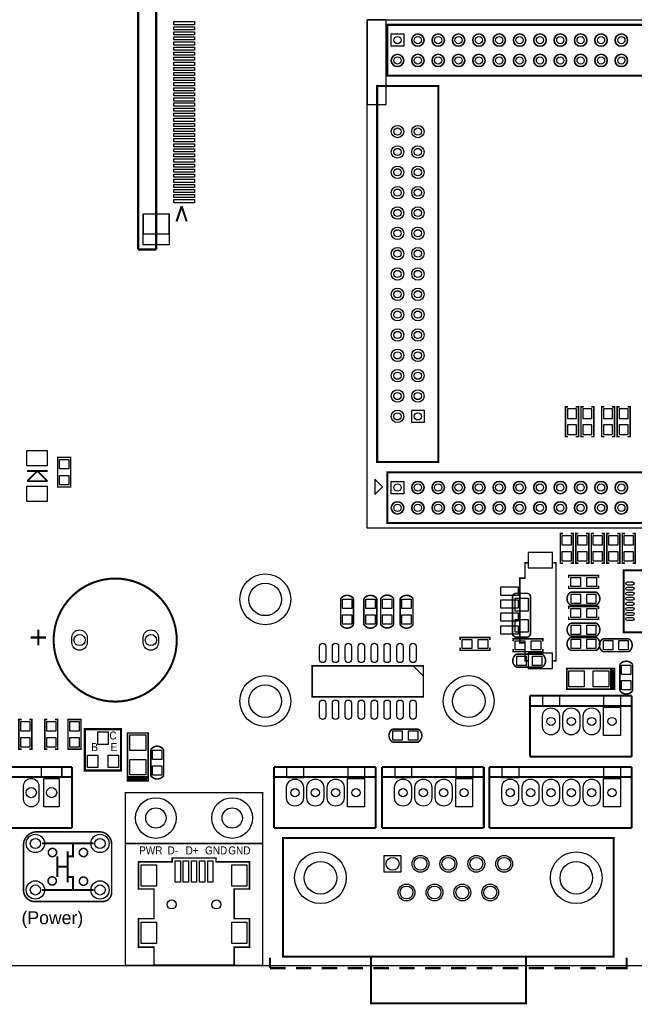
# Model space of a CAD drawing. Extents: x -20 to 193, y -4 to 176.
# Tile 5 of 8: x 82 to 142, y -4 to 93. Entities that reach past the tile are written whole.
import ezdxf

# ---------------------------------------------------------------- set-up
doc = ezdxf.new("R2010")
doc.units = 0
doc.header["$MEASUREMENT"] = 0
for name, color, linetype in [('CDN_FIGURES', 7, 'CONTINUOUS'), ('DRILL', 4, 'CONTINUOUS'), ('OUTLINE', 3, 'CONTINUOUS'), ('PADS_BOT', 8, 'CONTINUOUS'), ('PADS_TOP', 7, 'CONTINUOUS'), ('SILK_BOT', 5, 'CONTINUOUS'), ('SILK_TOP', 6, 'CONTINUOUS')]:
    doc.layers.add(name, color=color, linetype=linetype)

# ---------------------------------------------------------------- blocks, each defined once
blk = doc.blocks.new('FIGURE_CIRCLE')
at = {"layer": 'CDN_FIGURES'}
blk.add_circle((0, 0), 0.5, dxfattribs=at)

msp = doc.modelspace()

# ---------------------------------------------------------------- linework, layer by layer
at = {"layer": 'OUTLINE'}
msp.add_lwpolyline([(3.999992, 0), (175.999902, 0, 0.414214), (179.999894, 3.999992), (179.999894, 126.000002, 0.414214), (175.999902, 129.999994), (3.999992, 129.999994, 0.414214), (0, 126.000002), (0, 3.999992, 0.414214), (3.999992, 0)], format="xyb", close=True, dxfattribs=at)
at = {"layer": 'PADS_BOT'}
for points in [[(118.390391, 90.390294), (118.390391, 91.609494), (119.609591, 91.609494), (119.609591, 90.390294)], [(120.390387, 53.390394), (120.390387, 54.609594), (121.609587, 54.609594), (121.609587, 53.390394)], [(135.6995, 53.7845), (136.5885, 53.7845), (136.5885, 54.7243), (135.6995, 54.7243)], [(137.2235, 53.7845), (138.1125, 53.7845), (138.1125, 54.7243), (137.2235, 54.7243)], [(139.2555, 53.7845), (140.1445, 53.7845), (140.1445, 54.7243), (139.2555, 54.7243)], [(140.7795, 53.7845), (141.6685, 53.7845), (141.6685, 54.7243), (140.7795, 54.7243)], [(135.6995, 52.2097), (136.5885, 52.2097), (136.5885, 53.1495), (135.6995, 53.1495)], [(137.2235, 52.2097), (138.1125, 52.2097), (138.1125, 53.1495), (137.2235, 53.1495)], [(139.2555, 52.2097), (140.1445, 52.2097), (140.1445, 53.1495), (139.2555, 53.1495)], [(140.7795, 52.2097), (141.6685, 52.2097), (141.6685, 53.1495), (140.7795, 53.1495)], [(118.390391, 46.390382), (118.390391, 47.609582), (119.609591, 47.609582), (119.609591, 46.390382)], [(134.241794, 40.60731), (131.854194, 40.60731), (131.854194, 39.10871), (134.241794, 39.10871)], [(130.876294, 37.19101), (129.123694, 37.19101), (129.123694, 36.42901), (130.876294, 36.42901)], [(130.876294, 35.92101), (129.123694, 35.92101), (129.123694, 35.15901), (130.876294, 35.15901)], [(130.876294, 34.65101), (129.123694, 34.65101), (129.123694, 33.88901), (130.876294, 33.88901)], [(130.876294, 33.38101), (129.123694, 33.38101), (129.123694, 32.61901), (130.876294, 32.61901)], [(134.241794, 30.70131), (131.854194, 30.70131), (131.854194, 29.20271), (134.241794, 29.20271)], [(140.905484, 25.400051), (140.905484, 22.599955), (139.254484, 22.599955), (139.254484, 25.400051)], [(85.74913, 18.400014), (85.74913, 15.599918), (84.25053, 15.599918), (84.25053, 18.400014)], [(115.747241, 18.400039), (115.747241, 15.599943), (114.096241, 15.599943), (114.096241, 18.400039)], [(126.366245, 18.400039), (126.366245, 15.599943), (124.715245, 15.599943), (124.715245, 18.400039)], [(140.905255, 18.400039), (140.905255, 15.599943), (139.254255, 15.599943), (139.254255, 18.400039)], [(119.339106, 9.174505), (117.688106, 9.174505), (117.688106, 10.825505), (119.339106, 10.825505)]]:
    msp.add_lwpolyline(points, close=True, dxfattribs=at)
for points in [[(88.496051, 32.249961), (88.496051, 31.750064, -1), (86.995952, 31.750064), (86.995952, 32.249961, -1)], [(95.503962, 32.249961), (95.503962, 31.750064, -1), (94.003863, 31.750064), (94.003863, 32.249961, -1)], [(133.254496, 23.492003), (133.254496, 24.508003, -1), (134.905496, 24.508003), (134.905496, 23.492003, -1)], [(135.254492, 23.492003), (135.254492, 24.508003, -1), (136.905492, 24.508003), (136.905492, 23.492003, -1)], [(137.254488, 23.492003), (137.254488, 24.508003, -1), (138.905488, 24.508003), (138.905488, 23.492003, -1)], [(82.250534, 16.349218), (82.250534, 17.650714, -1), (83.749134, 17.650714), (83.749134, 16.349218, -1)], [(108.096253, 16.491991), (108.096253, 17.507991, -1), (109.747253, 17.507991), (109.747253, 16.491991, -1)], [(110.096249, 16.491991), (110.096249, 17.507991, -1), (111.747249, 17.507991), (111.747249, 16.491991, -1)], [(112.096245, 16.491991), (112.096245, 17.507991, -1), (113.747245, 17.507991), (113.747245, 16.491991, -1)], [(118.715257, 16.491991), (118.715257, 17.507991, -1), (120.366257, 17.507991), (120.366257, 16.491991, -1)], [(120.715253, 16.491991), (120.715253, 17.507991, -1), (122.366253, 17.507991), (122.366253, 16.491991, -1)], [(122.715249, 16.491991), (122.715249, 17.507991, -1), (124.366249, 17.507991), (124.366249, 16.491991, -1)], [(129.254275, 16.491991), (129.254275, 17.507991, -1), (130.905275, 17.507991), (130.905275, 16.491991, -1)], [(131.254271, 16.491991), (131.254271, 17.507991, -1), (132.905271, 17.507991), (132.905271, 16.491991, -1)], [(133.254267, 16.491991), (133.254267, 17.507991, -1), (134.905267, 17.507991), (134.905267, 16.491991, -1)], [(135.254263, 16.491991), (135.254263, 17.507991, -1), (136.905263, 17.507991), (136.905263, 16.491991, -1)], [(137.254259, 16.491991), (137.254259, 17.507991, -1), (138.905259, 17.507991), (138.905259, 16.491991, -1)]]:
    msp.add_lwpolyline(points, format="xyb", close=True, dxfattribs=at)
for centre, radius in [((120.999987, 90.999894), 0.6096), ((123.000008, 90.999894), 0.6096), ((125.000004, 90.999894), 0.6096), ((127, 90.999894), 0.6096), ((128.999996, 90.999894), 0.6096), ((130.999992, 90.999894), 0.6096), ((132.999988, 90.999894), 0.6096), ((134.999984, 90.999894), 0.6096), ((137.000005, 90.999894), 0.6096), ((139.000001, 90.999894), 0.6096), ((140.999997, 90.999894), 0.6096), ((118.999991, 88.999898), 0.6096), ((120.999987, 88.999898), 0.6096), ((123.000008, 88.999898), 0.6096), ((125.000004, 88.999898), 0.6096), ((127, 88.999898), 0.6096), ((128.999996, 88.999898), 0.6096), ((130.999992, 88.999898), 0.6096), ((132.999988, 88.999898), 0.6096), ((134.999984, 88.999898), 0.6096), ((137.000005, 88.999898), 0.6096), ((139.000001, 88.999898), 0.6096), ((140.999997, 88.999898), 0.6096), ((118.999991, 81.999988), 0.6096), ((120.999987, 81.999988), 0.6096), ((118.999991, 79.999992), 0.6096), ((120.999987, 79.999992), 0.6096), ((118.999991, 77.999996), 0.6096), ((120.999987, 77.999996), 0.6096), ((118.999991, 76), 0.6096), ((120.999987, 76), 0.6096), ((118.999991, 73.999979), 0.6096), ((120.999987, 73.999979), 0.6096), ((118.999991, 71.999983), 0.6096), ((120.999987, 71.999983), 0.6096), ((118.999991, 69.999987), 0.6096), ((120.999987, 69.999987), 0.6096), ((118.999991, 67.999991), 0.6096), ((120.999987, 67.999991), 0.6096), ((118.999991, 65.999995), 0.6096), ((120.999987, 65.999995), 0.6096), ((118.999991, 63.999999), 0.6096), ((120.999987, 63.999999), 0.6096), ((118.999991, 61.999978), 0.6096), ((120.999987, 61.999978), 0.6096), ((118.999991, 59.999982), 0.6096), ((120.999987, 59.999982), 0.6096), ((118.999991, 57.999986), 0.6096), ((120.999987, 57.999986), 0.6096), ((118.999991, 55.99999), 0.6096), ((120.999987, 55.99999), 0.6096), ((118.999991, 53.999994), 0.6096), ((120.999987, 46.999982), 0.6096), ((123.000008, 46.999982), 0.6096), ((125.000004, 46.999982), 0.6096), ((127, 46.999982), 0.6096), ((128.999996, 46.999982), 0.6096), ((130.999992, 46.999982), 0.6096), ((132.999988, 46.999982), 0.6096), ((134.999984, 46.999982), 0.6096), ((137.000005, 46.999982), 0.6096), ((139.000001, 46.999982), 0.6096), ((140.999997, 46.999982), 0.6096), ((118.999991, 44.999986), 0.6096), ((120.999987, 44.999986), 0.6096), ((123.000008, 44.999986), 0.6096), ((125.000004, 44.999986), 0.6096), ((127, 44.999986), 0.6096), ((128.999996, 44.999986), 0.6096), ((130.999992, 44.999986), 0.6096), ((132.999988, 44.999986), 0.6096), ((134.999984, 44.999986), 0.6096), ((137.000005, 44.999986), 0.6096), ((139.000001, 44.999986), 0.6096), ((140.999997, 44.999986), 0.6096), ((105.999991, 35.999903), 2.499995), ((105.999991, 25.999897), 2.499995), ((126.000002, 25.999897), 2.499995), ((95.25, 14.499996), 1.999996), ((102.75001, 14.499996), 1.999996), ((83.406412, 12.000001), 0.900455), ((89.756412, 12.000001), 0.900455), ((111.427006, 8.628405), 2.54), ((121.256806, 10.000005), 0.8255), ((124.000006, 10.000005), 0.8255), ((126.743206, 10.000005), 0.8255), ((129.486406, 10.000005), 0.8255), ((136.573006, 8.628405), 2.54), ((83.406412, 7.428001), 0.900455), ((89.756412, 7.428001), 0.900455), ((119.885206, 7.180605), 0.8255), ((122.628406, 7.180605), 0.8255), ((125.371606, 7.180605), 0.8255), ((128.114806, 7.180605), 0.8255)]:
    msp.add_circle(centre, radius, dxfattribs=at)
at = {"layer": 'PADS_TOP'}
for points in [[(99.048316, 92.511804), (97.016316, 92.511804), (97.016316, 92.816604), (99.048316, 92.816604)], [(99.048316, 92.011602), (97.016316, 92.011602), (97.016316, 92.316402), (99.048316, 92.316402)], [(99.048316, 91.511501), (97.016316, 91.511501), (97.016316, 91.816301), (99.048316, 91.816301)], [(99.048316, 91.0114), (97.016316, 91.0114), (97.016316, 91.3162), (99.048316, 91.3162)], [(118.390391, 90.390294), (118.390391, 91.609494), (119.609591, 91.609494), (119.609591, 90.390294)], [(99.048316, 90.5113), (97.016316, 90.5113), (97.016316, 90.8161), (99.048316, 90.8161)], [(99.048316, 90.011098), (97.016316, 90.011098), (97.016316, 90.315898), (99.048316, 90.315898)], [(99.048316, 89.510997), (97.016316, 89.510997), (97.016316, 89.815797), (99.048316, 89.815797)], [(99.048316, 89.010896), (97.016316, 89.010896), (97.016316, 89.315696), (99.048316, 89.315696)], [(99.048316, 88.510796), (97.016316, 88.510796), (97.016316, 88.815596), (99.048316, 88.815596)], [(99.048316, 88.010619), (97.016316, 88.010619), (97.016316, 88.315419), (99.048316, 88.315419)], [(99.048316, 87.510518), (97.016316, 87.510518), (97.016316, 87.815318), (99.048316, 87.815318)], [(99.048316, 87.010418), (97.016316, 87.010418), (97.016316, 87.315218), (99.048316, 87.315218)], [(99.048316, 86.510317), (97.016316, 86.510317), (97.016316, 86.815117), (99.048316, 86.815117)], [(99.048316, 86.010115), (97.016316, 86.010115), (97.016316, 86.314915), (99.048316, 86.314915)], [(99.048316, 85.510014), (97.016316, 85.510014), (97.016316, 85.814814), (99.048316, 85.814814)], [(99.048316, 85.009914), (97.016316, 85.009914), (97.016316, 85.314714), (99.048316, 85.314714)], [(99.048316, 84.509813), (97.016316, 84.509813), (97.016316, 84.814613), (99.048316, 84.814613)], [(99.048316, 84.009611), (97.016316, 84.009611), (97.016316, 84.314411), (99.048316, 84.314411)], [(99.048316, 83.50951), (97.016316, 83.50951), (97.016316, 83.81431), (99.048316, 83.81431)], [(99.048316, 83.00941), (97.016316, 83.00941), (97.016316, 83.31421), (99.048316, 83.31421)], [(99.048316, 82.509309), (97.016316, 82.509309), (97.016316, 82.814109), (99.048316, 82.814109)], [(99.048316, 82.009107), (97.016316, 82.009107), (97.016316, 82.313907), (99.048316, 82.313907)], [(99.048316, 81.509006), (97.016316, 81.509006), (97.016316, 81.813806), (99.048316, 81.813806)], [(99.048316, 81.008906), (97.016316, 81.008906), (97.016316, 81.313706), (99.048316, 81.313706)], [(99.048316, 80.508704), (97.016316, 80.508704), (97.016316, 80.813504), (99.048316, 80.813504)], [(99.048316, 80.008603), (97.016316, 80.008603), (97.016316, 80.313403), (99.048316, 80.313403)], [(99.048316, 79.508502), (97.016316, 79.508502), (97.016316, 79.813302), (99.048316, 79.813302)], [(99.048316, 79.008402), (97.016316, 79.008402), (97.016316, 79.313202), (99.048316, 79.313202)], [(99.048316, 78.5082), (97.016316, 78.5082), (97.016316, 78.813), (99.048316, 78.813)], [(99.048316, 78.008099), (97.016316, 78.008099), (97.016316, 78.312899), (99.048316, 78.312899)], [(99.048316, 77.507998), (97.016316, 77.507998), (97.016316, 77.812798), (99.048316, 77.812798)], [(99.048316, 77.007898), (97.016316, 77.007898), (97.016316, 77.312698), (99.048316, 77.312698)], [(99.048316, 76.507721), (97.016316, 76.507721), (97.016316, 76.812521), (99.048316, 76.812521)], [(99.048316, 76.00762), (97.016316, 76.00762), (97.016316, 76.31242), (99.048316, 76.31242)], [(99.048316, 75.50752), (97.016316, 75.50752), (97.016316, 75.81232), (99.048316, 75.81232)], [(99.048316, 75.007419), (97.016316, 75.007419), (97.016316, 75.312219), (99.048316, 75.312219)], [(96.5438, 70.874814), (94.0038, 70.874814), (94.0038, 73.922814), (96.5438, 73.922814)], [(120.390387, 53.390394), (120.390387, 54.609594), (121.609587, 54.609594), (121.609587, 53.390394)], [(84.565846, 49.133011), (82.56585, 49.133011), (82.56585, 50.633109), (84.565846, 50.633109)], [(86.6775, 48.8315), (85.7885, 48.8315), (85.7885, 49.7713), (86.6775, 49.7713)], [(86.6775, 47.2567), (85.7885, 47.2567), (85.7885, 48.1965), (86.6775, 48.1965)], [(118.390391, 46.390382), (118.390391, 47.609582), (119.609591, 47.609582), (119.609591, 46.390382)], [(84.565846, 45.632916), (82.56585, 45.632916), (82.56585, 47.133015), (84.565846, 47.133015)], [(135.1915, 42.2783), (136.0805, 42.2783), (136.0805, 41.3385), (135.1915, 41.3385)], [(136.7155, 42.2783), (137.6045, 42.2783), (137.6045, 41.3385), (136.7155, 41.3385)], [(138.2395, 42.2783), (139.1285, 42.2783), (139.1285, 41.3385), (138.2395, 41.3385)], [(139.7635, 42.2783), (140.6525, 42.2783), (140.6525, 41.3385), (139.7635, 41.3385)], [(141.2875, 42.2783), (142.1765, 42.2783), (142.1765, 41.3385), (141.2875, 41.3385)], [(135.1915, 40.7035), (136.0805, 40.7035), (136.0805, 39.7637), (135.1915, 39.7637)], [(136.7155, 40.7035), (137.6045, 40.7035), (137.6045, 39.7637), (136.7155, 39.7637)], [(138.2395, 40.7035), (139.1285, 40.7035), (139.1285, 39.7637), (138.2395, 39.7637)], [(139.7635, 40.7035), (140.6525, 40.7035), (140.6525, 39.7637), (139.7635, 39.7637)], [(141.2875, 40.7035), (142.1765, 40.7035), (142.1765, 39.7637), (141.2875, 39.7637)], [(136.9695, 38.1635), (136.9695, 37.2745), (136.0297, 37.2745), (136.0297, 38.1635)], [(138.5443, 38.1635), (138.5443, 37.2745), (137.6045, 37.2745), (137.6045, 38.1635)], [(114.5032, 35.1028), (113.5888, 35.1028), (113.5888, 36.0172), (114.5032, 36.0172)], [(116.7892, 35.1028), (115.8748, 35.1028), (115.8748, 36.0172), (116.7892, 36.0172)], [(117.5258, 36.0172), (118.4402, 36.0172), (118.4402, 35.1028), (117.5258, 35.1028)], [(120.3452, 35.1028), (119.4308, 35.1028), (119.4308, 36.0172), (120.3452, 36.0172)], [(131.826, 34.8488), (130.556, 34.8488), (130.556, 36.1188), (131.826, 36.1188)], [(136.0678, 35.6108), (136.0678, 36.5252), (136.9822, 36.5252), (136.9822, 35.6108)], [(137.5918, 35.6108), (137.5918, 36.5252), (138.5062, 36.5252), (138.5062, 35.6108)], [(136.9695, 35.1155), (136.9695, 34.2265), (136.0297, 34.2265), (136.0297, 35.1155)], [(138.5443, 35.1155), (138.5443, 34.2265), (137.6045, 34.2265), (137.6045, 35.1155)], [(114.5032, 33.5788), (113.5888, 33.5788), (113.5888, 34.4932), (114.5032, 34.4932)], [(116.7892, 33.5788), (115.8748, 33.5788), (115.8748, 34.4932), (116.7892, 34.4932)], [(117.5258, 34.4932), (118.4402, 34.4932), (118.4402, 33.5788), (117.5258, 33.5788)], [(120.3452, 33.5788), (119.4308, 33.5788), (119.4308, 34.4932), (120.3452, 34.4932)], [(131.826, 32.766), (130.556, 32.766), (130.556, 34.036), (131.826, 34.036)], [(136.0678, 32.5628), (136.0678, 33.4772), (136.9822, 33.4772), (136.9822, 32.5628)], [(137.5918, 32.5628), (137.5918, 33.4772), (138.5062, 33.4772), (138.5062, 32.5628)], [(125.3617, 31.1785), (125.3617, 32.0675), (126.3015, 32.0675), (126.3015, 31.1785)], [(126.9365, 31.1785), (126.9365, 32.0675), (127.8763, 32.0675), (127.8763, 31.1785)], [(136.0678, 31.1658), (136.0678, 32.0802), (136.9822, 32.0802), (136.9822, 31.1658)], [(137.5918, 31.1658), (137.5918, 32.0802), (138.5062, 32.0802), (138.5062, 31.1658)], [(139.2428, 31.0388), (139.2428, 31.9532), (140.1572, 31.9532), (140.1572, 31.0388)], [(140.7668, 31.0388), (140.7668, 31.9532), (141.6812, 31.9532), (141.6812, 31.0388)], [(131.5085, 31.9405), (131.5085, 31.0515), (130.5687, 31.0515), (130.5687, 31.9405)], [(133.0833, 31.9405), (133.0833, 31.0515), (132.1435, 31.0515), (132.1435, 31.9405)], [(130.7338, 29.5148), (130.7338, 30.4292), (131.6482, 30.4292), (131.6482, 29.5148)], [(132.2578, 29.5148), (132.2578, 30.4292), (133.1722, 30.4292), (133.1722, 29.5148)], [(141.9352, 28.6258), (141.0208, 28.6258), (141.0208, 29.5402), (141.9352, 29.5402)], [(137.3505, 28.9814), (137.3505, 27.4066), (135.8265, 27.4066), (135.8265, 28.9814)], [(139.7635, 28.9814), (139.7635, 27.4066), (138.2395, 27.4066), (138.2395, 28.9814)], [(141.9352, 27.1018), (141.0208, 27.1018), (141.0208, 28.0162), (141.9352, 28.0162)], [(140.905484, 25.400051), (140.905484, 22.599955), (139.254484, 22.599955), (139.254484, 25.400051)], [(82.8675, 23.0505), (81.9785, 23.0505), (81.9785, 23.9903), (82.8675, 23.9903)], [(85.4075, 23.0505), (84.5185, 23.0505), (84.5185, 23.9903), (85.4075, 23.9903)], [(86.8045, 23.9903), (87.6935, 23.9903), (87.6935, 23.0505), (86.8045, 23.0505)], [(82.8675, 21.4757), (81.9785, 21.4757), (81.9785, 22.4155), (82.8675, 22.4155)], [(85.4075, 21.4757), (84.5185, 21.4757), (84.5185, 22.4155), (85.4075, 22.4155)], [(86.8045, 22.4155), (87.6935, 22.4155), (87.6935, 21.4757), (86.8045, 21.4757)], [(89.535, 21.7424), (89.535, 22.9616), (90.551, 22.9616), (90.551, 21.7424)], [(94.2594, 21.1455), (92.6846, 21.1455), (92.6846, 22.6695), (94.2594, 22.6695)], [(119.4562, 23.0632), (119.4562, 22.1488), (118.5418, 22.1488), (118.5418, 23.0632)], [(120.9802, 23.0632), (120.9802, 22.1488), (120.0658, 22.1488), (120.0658, 23.0632)], [(88.519, 19.4564), (88.519, 20.6756), (89.535, 20.6756), (89.535, 19.4564)], [(90.551, 19.4564), (90.551, 20.6756), (91.567, 20.6756), (91.567, 19.4564)], [(94.9198, 21.1582), (95.8342, 21.1582), (95.8342, 20.2438), (94.9198, 20.2438)], [(94.2594, 18.7325), (92.6846, 18.7325), (92.6846, 20.2565), (94.2594, 20.2565)], [(94.9198, 19.6342), (95.8342, 19.6342), (95.8342, 18.7198), (94.9198, 18.7198)], [(85.74913, 18.400014), (85.74913, 15.599918), (84.25053, 15.599918), (84.25053, 18.400014)], [(115.747241, 18.400039), (115.747241, 15.599943), (114.096241, 15.599943), (114.096241, 18.400039)], [(126.366245, 18.400039), (126.366245, 15.599943), (124.715245, 15.599943), (124.715245, 18.400039)], [(140.905255, 18.400039), (140.905255, 15.599943), (139.254255, 15.599943), (139.254255, 18.400039)], [(119.339106, 9.174505), (117.688106, 9.174505), (117.688106, 10.825505), (119.339106, 10.825505)], [(93.8006, 7.795793), (93.8006, 9.903993), (95.2992, 9.903993), (95.2992, 7.795793)], [(97.14611, 8.195793), (97.14611, 10.303993), (97.65411, 10.303993), (97.65411, 8.195793)], [(97.945905, 8.195793), (97.945905, 10.303993), (98.453905, 10.303993), (98.453905, 8.195793)], [(98.746005, 8.195793), (98.746005, 10.303993), (99.254005, 10.303993), (99.254005, 8.195793)], [(99.546105, 8.195793), (99.546105, 10.303993), (100.054105, 10.303993), (100.054105, 8.195793)], [(100.3459, 8.195793), (100.3459, 10.303993), (100.8539, 10.303993), (100.8539, 8.195793)], [(102.700811, 7.795793), (102.700811, 9.903993), (104.199411, 9.903993), (104.199411, 7.795793)], [(93.8006, 2.145792), (93.8006, 4.253992), (95.2992, 4.253992), (95.2992, 2.145792)], [(102.700811, 2.145792), (102.700811, 4.253992), (104.199411, 4.253992), (104.199411, 2.145792)]]:
    msp.add_lwpolyline(points, close=True, dxfattribs=at)
for points in [[(141.593011, 37.716409), (142.101011, 37.716409, -1), (142.101011, 37.411609), (141.593011, 37.411609, -1)], [(141.593011, 37.21641), (142.101011, 37.21641, -1), (142.101011, 36.91161), (141.593011, 36.91161, -1)], [(141.593011, 36.716411), (142.101011, 36.716411, -1), (142.101011, 36.411611), (141.593011, 36.411611, -1)], [(141.593011, 36.216412), (142.101011, 36.216412, -1), (142.101011, 35.911612), (141.593011, 35.911612, -1)], [(141.593011, 35.716388), (142.101011, 35.716388, -1), (142.101011, 35.411588), (141.593011, 35.411588, -1)], [(141.593011, 35.216389), (142.101011, 35.216389, -1), (142.101011, 34.911589), (141.593011, 34.911589, -1)], [(141.593011, 34.71639), (142.101011, 34.71639, -1), (142.101011, 34.41159), (141.593011, 34.41159, -1)], [(141.593011, 34.216391), (142.101011, 34.216391, -1), (142.101011, 33.911591), (141.593011, 33.911591, -1)], [(88.496051, 32.249961), (88.496051, 31.750064, -1), (86.995952, 31.750064), (86.995952, 32.249961, -1)], [(95.503962, 32.249961), (95.503962, 31.750064, -1), (94.003863, 31.750064), (94.003863, 32.249961, -1)], [(111.3282, 30.0863), (111.3282, 31.3817, -1), (111.9378, 31.3817), (111.9378, 30.0863, -1)], [(112.5982, 30.0863), (112.5982, 31.3817, -1), (113.2078, 31.3817), (113.2078, 30.0863, -1)], [(113.8682, 30.0863), (113.8682, 31.3817, -1), (114.4778, 31.3817), (114.4778, 30.0863, -1)], [(115.1382, 30.0863), (115.1382, 31.3817, -1), (115.7478, 31.3817), (115.7478, 30.0863, -1)], [(116.4082, 30.0863), (116.4082, 31.3817, -1), (117.0178, 31.3817), (117.0178, 30.0863, -1)], [(117.6782, 30.0863), (117.6782, 31.3817, -1), (118.2878, 31.3817), (118.2878, 30.0863, -1)], [(118.9482, 30.0863), (118.9482, 31.3817, -1), (119.5578, 31.3817), (119.5578, 30.0863, -1)], [(120.2182, 30.0863), (120.2182, 31.3817, -1), (120.8278, 31.3817), (120.8278, 30.0863, -1)], [(111.3282, 24.4983), (111.3282, 25.7937, -1), (111.9378, 25.7937), (111.9378, 24.4983, -1)], [(112.5982, 24.4983), (112.5982, 25.7937, -1), (113.2078, 25.7937), (113.2078, 24.4983, -1)], [(113.8682, 24.4983), (113.8682, 25.7937, -1), (114.4778, 25.7937), (114.4778, 24.4983, -1)], [(115.1382, 24.4983), (115.1382, 25.7937, -1), (115.7478, 25.7937), (115.7478, 24.4983, -1)], [(116.4082, 24.4983), (116.4082, 25.7937, -1), (117.0178, 25.7937), (117.0178, 24.4983, -1)], [(117.6782, 24.4983), (117.6782, 25.7937, -1), (118.2878, 25.7937), (118.2878, 24.4983, -1)], [(118.9482, 24.4983), (118.9482, 25.7937, -1), (119.5578, 25.7937), (119.5578, 24.4983, -1)], [(120.2182, 24.4983), (120.2182, 25.7937, -1), (120.8278, 25.7937), (120.8278, 24.4983, -1)], [(133.254496, 23.492003), (133.254496, 24.508003, -1), (134.905496, 24.508003), (134.905496, 23.492003, -1)], [(135.254492, 23.492003), (135.254492, 24.508003, -1), (136.905492, 24.508003), (136.905492, 23.492003, -1)], [(137.254488, 23.492003), (137.254488, 24.508003, -1), (138.905488, 24.508003), (138.905488, 23.492003, -1)], [(82.250534, 16.349218), (82.250534, 17.650714, -1), (83.749134, 17.650714), (83.749134, 16.349218, -1)], [(108.096253, 16.491991), (108.096253, 17.507991, -1), (109.747253, 17.507991), (109.747253, 16.491991, -1)], [(110.096249, 16.491991), (110.096249, 17.507991, -1), (111.747249, 17.507991), (111.747249, 16.491991, -1)], [(112.096245, 16.491991), (112.096245, 17.507991, -1), (113.747245, 17.507991), (113.747245, 16.491991, -1)], [(118.715257, 16.491991), (118.715257, 17.507991, -1), (120.366257, 17.507991), (120.366257, 16.491991, -1)], [(120.715253, 16.491991), (120.715253, 17.507991, -1), (122.366253, 17.507991), (122.366253, 16.491991, -1)], [(122.715249, 16.491991), (122.715249, 17.507991, -1), (124.366249, 17.507991), (124.366249, 16.491991, -1)], [(129.254275, 16.491991), (129.254275, 17.507991, -1), (130.905275, 17.507991), (130.905275, 16.491991, -1)], [(131.254271, 16.491991), (131.254271, 17.507991, -1), (132.905271, 17.507991), (132.905271, 16.491991, -1)], [(133.254267, 16.491991), (133.254267, 17.507991, -1), (134.905267, 17.507991), (134.905267, 16.491991, -1)], [(135.254263, 16.491991), (135.254263, 17.507991, -1), (136.905263, 17.507991), (136.905263, 16.491991, -1)], [(137.254259, 16.491991), (137.254259, 17.507991, -1), (138.905259, 17.507991), (138.905259, 16.491991, -1)]]:
    msp.add_lwpolyline(points, format="xyb", close=True, dxfattribs=at)
for centre, radius in [((120.999987, 90.999894), 0.6096), ((123.000008, 90.999894), 0.6096), ((125.000004, 90.999894), 0.6096), ((127, 90.999894), 0.6096), ((128.999996, 90.999894), 0.6096), ((130.999992, 90.999894), 0.6096), ((132.999988, 90.999894), 0.6096), ((134.999984, 90.999894), 0.6096), ((137.000005, 90.999894), 0.6096), ((139.000001, 90.999894), 0.6096), ((140.999997, 90.999894), 0.6096), ((118.999991, 88.999898), 0.6096), ((120.999987, 88.999898), 0.6096), ((123.000008, 88.999898), 0.6096), ((125.000004, 88.999898), 0.6096), ((127, 88.999898), 0.6096), ((128.999996, 88.999898), 0.6096), ((130.999992, 88.999898), 0.6096), ((132.999988, 88.999898), 0.6096), ((134.999984, 88.999898), 0.6096), ((137.000005, 88.999898), 0.6096), ((139.000001, 88.999898), 0.6096), ((140.999997, 88.999898), 0.6096), ((118.999991, 81.999988), 0.6096), ((120.999987, 81.999988), 0.6096), ((118.999991, 79.999992), 0.6096), ((120.999987, 79.999992), 0.6096), ((118.999991, 77.999996), 0.6096), ((120.999987, 77.999996), 0.6096), ((118.999991, 76), 0.6096), ((120.999987, 76), 0.6096), ((118.999991, 73.999979), 0.6096), ((120.999987, 73.999979), 0.6096), ((118.999991, 71.999983), 0.6096), ((120.999987, 71.999983), 0.6096), ((118.999991, 69.999987), 0.6096), ((120.999987, 69.999987), 0.6096), ((118.999991, 67.999991), 0.6096), ((120.999987, 67.999991), 0.6096), ((118.999991, 65.999995), 0.6096), ((120.999987, 65.999995), 0.6096), ((118.999991, 63.999999), 0.6096), ((120.999987, 63.999999), 0.6096), ((118.999991, 61.999978), 0.6096), ((120.999987, 61.999978), 0.6096), ((118.999991, 59.999982), 0.6096), ((120.999987, 59.999982), 0.6096), ((118.999991, 57.999986), 0.6096), ((120.999987, 57.999986), 0.6096), ((118.999991, 55.99999), 0.6096), ((120.999987, 55.99999), 0.6096), ((118.999991, 53.999994), 0.6096), ((120.999987, 46.999982), 0.6096), ((123.000008, 46.999982), 0.6096), ((125.000004, 46.999982), 0.6096), ((127, 46.999982), 0.6096), ((128.999996, 46.999982), 0.6096), ((130.999992, 46.999982), 0.6096), ((132.999988, 46.999982), 0.6096), ((134.999984, 46.999982), 0.6096), ((137.000005, 46.999982), 0.6096), ((139.000001, 46.999982), 0.6096), ((140.999997, 46.999982), 0.6096), ((118.999991, 44.999986), 0.6096), ((120.999987, 44.999986), 0.6096), ((123.000008, 44.999986), 0.6096), ((125.000004, 44.999986), 0.6096), ((127, 44.999986), 0.6096), ((128.999996, 44.999986), 0.6096), ((130.999992, 44.999986), 0.6096), ((132.999988, 44.999986), 0.6096), ((134.999984, 44.999986), 0.6096), ((137.000005, 44.999986), 0.6096), ((139.000001, 44.999986), 0.6096), ((140.999997, 44.999986), 0.6096), ((105.999991, 35.999903), 2.499995), ((105.999991, 25.999897), 2.499995), ((126.000002, 25.999897), 2.499995), ((95.25, 14.499996), 1.999996), ((102.75001, 14.499996), 1.999996), ((83.406412, 12.000001), 0.900455), ((89.756412, 12.000001), 0.900455), ((111.427006, 8.628405), 2.54), ((121.256806, 10.000005), 0.8255), ((124.000006, 10.000005), 0.8255), ((126.743206, 10.000005), 0.8255), ((129.486406, 10.000005), 0.8255), ((136.573006, 8.628405), 2.54), ((83.406412, 7.428001), 0.900455), ((89.756412, 7.428001), 0.900455), ((119.885206, 7.180605), 0.8255), ((122.628406, 7.180605), 0.8255), ((125.371606, 7.180605), 0.8255), ((128.114806, 7.180605), 0.8255)]:
    msp.add_circle(centre, radius, dxfattribs=at)
at = {"layer": 'SILK_BOT', "const_width": 0.1524}
for points in [[(135.763, 52.0065), (135.509, 52.0065), (135.509, 54.9275), (135.763, 54.9275)], [(136.525, 52.0065), (136.779, 52.0065), (136.779, 54.9275), (136.525, 54.9275)], [(137.287, 52.0065), (137.033, 52.0065), (137.033, 54.9275), (137.287, 54.9275)], [(138.049, 52.0065), (138.303, 52.0065), (138.303, 54.9275), (138.049, 54.9275)], [(139.319, 52.0065), (139.065, 52.0065), (139.065, 54.9275), (139.319, 54.9275)], [(140.081, 52.0065), (140.335, 52.0065), (140.335, 54.9275), (140.081, 54.9275)], [(140.843, 52.0065), (140.589, 52.0065), (140.589, 54.9275), (140.843, 54.9275)], [(141.605, 52.0065), (141.859, 52.0065), (141.859, 54.9275), (141.605, 54.9275)], [(131.777994, 39.60401), (131.523994, 39.60401), (131.523994, 38.08001), (131.015994, 38.08001), (131.015994, 31.73001), (131.523994, 31.73001), (131.523994, 29.95201), (131.777994, 29.95201)], [(134.317994, 29.95201), (134.571994, 29.95201), (134.571994, 39.60401), (134.317994, 39.60401)]]:
    msp.add_lwpolyline(points, dxfattribs=at)
at = {"layer": 'SILK_TOP'}
for points, const_width in [([(93.504995, 70.409994), (93.504995, 99.16)], 0.2032), ([(95.279896, 70.409994), (95.279896, 99.16)], 0.2032), ([(97.279892, 73.160001), (97.779992, 74.659896)], 0.199898), ([(98.27989, 73.160001), (97.779992, 74.659896)], 0.199898), ([(95.279896, 70.409994), (93.504995, 70.409994)], 0.2032), ([(86.6775, 47.0535), (85.598, 47.0535), (85.598, 49.9745), (86.6775, 49.9745)], 0.1524), ([(86.614, 47.0535), (86.868, 47.0535), (86.868, 49.9745), (86.614, 49.9745)], 0.1524), ([(82.597041, 47.62787), (83.597039, 48.627868)], 0.1778), ([(82.597041, 48.627868), (84.597062, 48.627868)], 0.1778), ([(83.597039, 48.627868), (84.597062, 47.62787)], 0.1778), ([(82.597041, 47.62787), (84.597062, 47.62787)], 0.1778), ([(135.255, 42.4815), (135.001, 42.4815), (135.001, 39.5605), (135.255, 39.5605)], 0.1524), ([(136.017, 42.4815), (136.271, 42.4815), (136.271, 39.5605), (136.017, 39.5605)], 0.1524), ([(136.779, 42.4815), (136.525, 42.4815), (136.525, 39.5605), (136.779, 39.5605)], 0.1524), ([(137.541, 42.4815), (137.795, 42.4815), (137.795, 39.5605), (137.541, 39.5605)], 0.1524), ([(138.303, 42.4815), (138.049, 42.4815), (138.049, 39.5605), (138.303, 39.5605)], 0.1524), ([(139.065, 42.4815), (139.319, 42.4815), (139.319, 39.5605), (139.065, 39.5605)], 0.1524), ([(139.827, 42.4815), (139.573, 42.4815), (139.573, 39.5605), (139.827, 39.5605)], 0.1524), ([(140.589, 42.4815), (140.843, 42.4815), (140.843, 39.5605), (140.589, 39.5605)], 0.1524), ([(141.351, 42.4815), (141.097, 42.4815), (141.097, 39.5605), (141.351, 39.5605)], 0.1524), ([(142.113, 42.4815), (142.367, 42.4815), (142.367, 39.5605), (142.113, 39.5605)], 0.1524), ([(138.7475, 38.1), (138.7475, 38.354), (135.8265, 38.354), (135.8265, 38.1)], 0.1524), ([(138.7475, 37.338), (138.7475, 37.084), (135.8265, 37.084), (135.8265, 37.338)], 0.1524), ([(130.302, 36.2204), (130.302, 32.6644)], 0.1524), ([(132.08, 32.6644), (132.08, 36.2204)], 0.1524), ([(138.7475, 35.052), (138.7475, 35.306), (135.8265, 35.306), (135.8265, 35.052)], 0.1524), ([(138.7475, 34.29), (138.7475, 34.036), (135.8265, 34.036), (135.8265, 34.29)], 0.1524), ([(83.689901, 33.016012), (83.689901, 31.492012)], 0.2032), ([(84.451901, 32.254012), (82.927901, 32.254012)], 0.2032), ([(125.1585, 32.004), (125.1585, 32.258), (128.0795, 32.258), (128.0795, 32.004)], 0.1524), ([(133.2865, 31.877), (133.2865, 32.131), (130.3655, 32.131), (130.3655, 31.877)], 0.1524), ([(125.1585, 31.242), (125.1585, 30.988), (128.0795, 30.988), (128.0795, 31.242)], 0.1524), ([(133.2865, 31.115), (133.2865, 30.861), (130.3655, 30.861), (130.3655, 31.115)], 0.1524), ([(139.954, 27.178), (139.954, 29.21), (135.636, 29.21), (135.636, 27.178), (140.081, 27.178), (140.081, 29.21)], 0.1524), ([(139.954, 29.21), (140.335, 29.21), (140.335, 27.178), (139.954, 27.178)], 0.1524), ([(140.208, 27.178), (140.208, 29.083)], 0.1524), ([(142.021077, 26.525017), (132.027676, 26.525017)], 0.199898), ([(132.027676, 20.525003), (132.027676, 26.525017)], 0.199898), ([(142.021077, 20.525003), (142.021077, 26.525017)], 0.199898), ([(142.021077, 25.524993), (132.027676, 25.524993)], 0.199898), ([(82.042, 21.2725), (81.788, 21.2725), (81.788, 24.1935), (82.042, 24.1935)], 0.1524), ([(82.804, 21.2725), (83.058, 21.2725), (83.058, 24.1935), (82.804, 24.1935)], 0.1524), ([(84.582, 21.2725), (84.328, 21.2725), (84.328, 24.1935), (84.582, 24.1935)], 0.1524), ([(85.344, 21.2725), (85.598, 21.2725), (85.598, 24.1935), (85.344, 24.1935)], 0.1524), ([(86.868, 24.1935), (86.614, 24.1935), (86.614, 21.2725), (86.868, 21.2725)], 0.1524), ([(86.8045, 24.1935), (87.884, 24.1935), (87.884, 21.2725), (86.8045, 21.2725)], 0.1524), ([(92.456, 18.542), (94.488, 18.542), (94.488, 22.86), (92.456, 22.86), (92.456, 18.415), (94.488, 18.415)], 0.1524), ([(142.021077, 20.525003), (132.027676, 20.525003)], 0.199898), ([(86.999826, 19.523964), (68.999862, 19.523964)], 0.199898), ([(86.999826, 13.523976), (86.999826, 19.523964)], 0.199898), ([(116.862835, 19.52498), (106.869433, 19.52498)], 0.199898), ([(106.869433, 13.524992), (106.869433, 19.52498)], 0.199898), ([(116.862835, 13.524992), (116.862835, 19.52498)], 0.199898), ([(127.481838, 19.52498), (117.488437, 19.52498)], 0.199898), ([(117.488437, 13.524992), (117.488437, 19.52498)], 0.199898), ([(127.481838, 13.524992), (127.481838, 19.52498)], 0.199898), ([(142.020874, 19.52498), (128.027481, 19.52498)], 0.199898), ([(128.027481, 13.524992), (128.027481, 19.52498)], 0.199898), ([(142.020874, 13.524992), (142.020874, 19.52498)], 0.199898), ([(86.999826, 18.523966), (68.999862, 18.523966)], 0.199898), ([(94.488, 18.542), (94.488, 18.161), (92.456, 18.161), (92.456, 18.542)], 0.1524), ([(116.862835, 18.524982), (106.869433, 18.524982)], 0.199898), ([(127.481838, 18.524982), (117.488437, 18.524982)], 0.199898), ([(142.020874, 18.524982), (128.027481, 18.524982)], 0.199898), ([(92.456, 18.288), (94.361, 18.288)], 0.1524), ([(86.999826, 13.523976), (68.999862, 13.523976)], 0.199898), ([(116.862835, 13.524992), (106.869433, 13.524992)], 0.199898), ([(127.481838, 13.524992), (117.488437, 13.524992)], 0.199898), ([(142.020874, 13.524992), (131.891278, 13.525271), (128.027481, 13.524992)], 0.199898), ([(84.041412, 12.000001), (87.089412, 12.000001)], 0.2032), ([(86.581412, 10.730001), (87.089412, 10.730001), (87.089412, 12.000001), (89.121412, 12.000001)], 0.2032), ([(92.250006, 12.000001), (105.750004, 12.000001)], 0.1524), ([(85.565412, 9.206001), (85.565412, 10.730001)], 0.2032), ([(86.581412, 8.190001), (86.581412, 11.238001)], 0.2032), ([(85.565412, 9.714001), (86.581412, 9.714001)], 0.2032), ([(85.565412, 9.206001), (85.565412, 8.698001)], 0.2032), ([(87.089412, 7.428001), (87.089412, 8.698001), (86.581412, 8.698001)], 0.2032), ([(84.041412, 7.428001), (89.121412, 7.428001)], 0.2032), ([(106.474006, -0.261595), (106.474006, 0.754405)], 0.2032), ([(116.380006, 0.856005), (116.380006, -3.715995), (131.620006, -3.715995), (131.620006, 0.856005)], 0.2032), ([(141.018006, -0.261595), (141.526006, -0.261595), (141.526006, 0.754405)], 0.2032), ([(106.474006, -0.261595), (107.998006, -0.261595)], 0.2032), ([(109.014006, -0.261595), (110.538006, -0.261595)], 0.2032), ([(111.554006, -0.261595), (113.078006, -0.261595)], 0.2032), ([(114.094006, -0.261595), (115.618006, -0.261595)], 0.2032), ([(116.634006, -0.261595), (118.158006, -0.261595)], 0.2032), ([(119.174006, -0.261595), (120.698006, -0.261595)], 0.2032), ([(121.714006, -0.261595), (123.238006, -0.261595)], 0.2032), ([(124.254006, -0.261595), (125.778006, -0.261595)], 0.2032), ([(126.794006, -0.261595), (128.318006, -0.261595)], 0.2032), ([(129.334006, -0.261595), (130.858006, -0.261595)], 0.2032), ([(131.874006, -0.261595), (133.398006, -0.261595)], 0.2032), ([(134.414006, -0.261595), (135.938006, -0.261595)], 0.2032), ([(136.954006, -0.261595), (138.478006, -0.261595)], 0.2032), ([(139.494006, -0.261595), (141.018006, -0.261595)], 0.2032)]:
    msp.add_lwpolyline(points, dxfattribs=dict(at, const_width=const_width))
for points in [[(115.999997, 42.99999), (115.999997, 92.99989), (180.000402, 92.99989), (180.000402, 42.99999)], [(116.017802, 92.98211), (116.017802, 84.661096), (117.897402, 84.661096), (117.897402, 92.98211)], [(118.390391, 90.390294), (118.390391, 91.609494), (119.609591, 91.609494), (119.609591, 90.390294)], [(96.530109, 71.910092), (94.030013, 71.910092), (94.030013, 73.910088), (96.530109, 73.910088)], [(116.761997, 47.82599), (116.761997, 46.30199), (117.523997, 47.06399)], [(118.390391, 46.390408), (118.390391, 47.609608), (119.609591, 47.609608), (119.609591, 46.390408)], [(121.539, 29.464), (120.523, 29.464), (121.539, 28.448)], [(134.960081, 25.500101), (134.960081, 26.500099), (133.260084, 26.500099), (133.260084, 25.500101)], [(140.960069, 25.500101), (140.960069, 26.500099), (139.260072, 26.500099), (139.260072, 25.500101)], [(86.01583, 18.523966), (86.01583, 19.539966), (83.98383, 19.539966), (83.98383, 18.523966)], [(85.99932, 18.523712), (83.999324, 18.523712), (83.999324, 19.52371), (85.99932, 19.52371)], [(109.801838, 18.50009), (109.801838, 19.500088), (108.101841, 19.500088), (108.101841, 18.50009)], [(115.801826, 18.50009), (115.801826, 19.500088), (114.101829, 19.500088), (114.101829, 18.50009)], [(120.420841, 18.50009), (120.420841, 19.500088), (118.720845, 19.500088), (118.720845, 18.50009)], [(126.420855, 18.50009), (126.420855, 19.500088), (124.720833, 19.500088), (124.720833, 18.50009)], [(130.959885, 18.50009), (130.959885, 19.500088), (129.259863, 19.500088), (129.259863, 18.50009)], [(140.959865, 18.50009), (140.959865, 19.500088), (139.259869, 19.500088), (139.259869, 18.50009)]]:
    msp.add_lwpolyline(points, close=True, dxfattribs=at)
for points, const_width in [([(117.999993, 87.4998), (177.999898, 87.4998), (177.999898, 92.499993), (117.999993, 92.499993)], 0.199898), ([(116.999995, 49.500003), (116.999995, 86.500005), (123.000008, 86.500005), (123.000008, 49.500003)], 0.199009), ([(117.999993, 43.499888), (177.999898, 43.499888), (177.999898, 48.500106), (117.999993, 48.500106)], 0.199898), ([(146.558, 38.862), (141.224, 38.862), (141.224, 32.766), (146.558, 32.766), (147.32, 33.528), (147.32, 38.862)], 0.2032), ([(121.539, 29.464), (110.617, 29.464), (110.617, 26.416), (121.539, 26.416)], 0.1524), ([(88.265, 23.241), (88.265, 19.177), (91.821, 19.177), (91.821, 23.241)], 0.2032), ([(92.250006, 0), (105.750004, 0), (105.750004, 16.999991), (92.250006, 16.999991)], 0.1524), ([(107.744006, 11.524005), (107.744006, 0.856005), (140.256006, 0.856005), (140.256006, 12.540005), (107.744006, 12.540005)], 0.2032), ([(93.539005, 10.190988), (96.841005, 10.190988), (96.841005, 10.571988), (101.159005, 10.571988), (101.159005, 10.190988), (104.461005, 10.190988), (104.461005, 7.523988), (102.937005, 7.523988), (102.937005, 4.602988), (104.461005, 4.602988), (104.461005, 1.808988), (102.937005, 1.808988), (102.937005, 0.030988), (95.063005, 0.030988), (95.063005, 1.808988), (93.539005, 1.808988), (93.539005, 4.602988), (95.063005, 4.602988), (95.063005, 7.523988), (93.539005, 7.523988)], 0.1524)]:
    msp.add_lwpolyline(points, close=True, dxfattribs=dict(at, const_width=const_width))
for points in [[(121.609612, 90.999894, 1), (120.390412, 90.999894, 1)], [(123.609608, 90.999894, 1), (122.390408, 90.999894, 1)], [(125.609604, 90.999894, 1), (124.390404, 90.999894, 1)], [(127.6096, 90.999894, 1), (126.3904, 90.999894, 1)], [(129.609596, 90.999894, 1), (128.390396, 90.999894, 1)], [(131.609592, 90.999894, 1), (130.390392, 90.999894, 1)], [(133.609588, 90.999894, 1), (132.390388, 90.999894, 1)], [(135.609609, 90.999894, 1), (134.390409, 90.999894, 1)], [(137.609605, 90.999894, 1), (136.390405, 90.999894, 1)], [(139.609601, 90.999894, 1), (138.390401, 90.999894, 1)], [(141.609597, 90.999894, 1), (140.390397, 90.999894, 1)], [(119.609591, 88.999898, 1), (118.390391, 88.999898, 1)], [(121.609612, 88.999898, 1), (120.390412, 88.999898, 1)], [(123.609608, 88.999898, 1), (122.390408, 88.999898, 1)], [(125.609604, 88.999898, 1), (124.390404, 88.999898, 1)], [(127.6096, 88.999898, 1), (126.3904, 88.999898, 1)], [(129.609596, 88.999898, 1), (128.390396, 88.999898, 1)], [(131.609592, 88.999898, 1), (130.390392, 88.999898, 1)], [(133.609588, 88.999898, 1), (132.390388, 88.999898, 1)], [(135.609609, 88.999898, 1), (134.390409, 88.999898, 1)], [(137.609605, 88.999898, 1), (136.390405, 88.999898, 1)], [(139.609601, 88.999898, 1), (138.390401, 88.999898, 1)], [(141.609597, 88.999898, 1), (140.390397, 88.999898, 1)], [(121.609612, 47.000008, 1), (120.390412, 47.000008, 1)], [(123.609608, 47.000008, 1), (122.390408, 47.000008, 1)], [(125.609604, 47.000008, 1), (124.390404, 47.000008, 1)], [(127.6096, 47.000008, 1), (126.3904, 47.000008, 1)], [(129.609596, 47.000008, 1), (128.390396, 47.000008, 1)], [(131.609592, 47.000008, 1), (130.390392, 47.000008, 1)], [(133.609588, 47.000008, 1), (132.390388, 47.000008, 1)], [(135.609609, 47.000008, 1), (134.390409, 47.000008, 1)], [(137.609605, 47.000008, 1), (136.390405, 47.000008, 1)], [(139.609601, 47.000008, 1), (138.390401, 47.000008, 1)], [(141.609597, 47.000008, 1), (140.390397, 47.000008, 1)], [(119.609591, 45.000012, 1), (118.390391, 45.000012, 1)], [(121.609612, 45.000012, 1), (120.390412, 45.000012, 1)], [(123.609608, 45.000012, 1), (122.390408, 45.000012, 1)], [(125.609604, 45.000012, 1), (124.390404, 45.000012, 1)], [(127.6096, 45.000012, 1), (126.3904, 45.000012, 1)], [(129.609596, 45.000012, 1), (128.390396, 45.000012, 1)], [(131.609592, 45.000012, 1), (130.390392, 45.000012, 1)], [(133.609588, 45.000012, 1), (132.390388, 45.000012, 1)], [(135.609609, 45.000012, 1), (134.390409, 45.000012, 1)], [(137.609605, 45.000012, 1), (136.390405, 45.000012, 1)], [(139.609601, 45.000012, 1), (138.390401, 45.000012, 1)], [(141.609597, 45.000012, 1), (140.390397, 45.000012, 1)]]:
    msp.add_lwpolyline(points, format="xyb", close=True, dxfattribs=at)
for points, const_width in [([(97.30171, 32.000012, 1), (85.198102, 32.000012, 1)], 0.199898), ([(113.411, 33.528), (113.411, 36.068, -0.520877), (114.681, 36.068), (114.681, 33.528, -0.559817), (113.411, 33.528)], 0.1524), ([(115.697, 33.528), (115.697, 36.068, -0.520877), (116.967, 36.068), (116.967, 33.528, -0.559817), (115.697, 33.528)], 0.1524), ([(118.618, 36.068), (118.618, 33.528, -0.520877), (117.348, 33.528), (117.348, 36.068, -0.559817), (118.618, 36.068)], 0.1524), ([(119.253, 33.528), (119.253, 36.068, -0.520877), (120.523, 36.068), (120.523, 33.528, -0.559817), (119.253, 33.528)], 0.1524), ([(136.017, 36.703), (138.557, 36.703, -0.520877), (138.557, 35.433), (136.017, 35.433, -0.559817), (136.017, 36.703)], 0.1524), ([(136.017, 33.655), (138.557, 33.655, -0.520877), (138.557, 32.385), (136.017, 32.385, -0.559817), (136.017, 33.655)], 0.1524), ([(136.017, 32.258), (138.557, 32.258, -0.520877), (138.557, 30.988), (136.017, 30.988, -0.559817), (136.017, 32.258)], 0.1524), ([(139.192, 32.131), (141.732, 32.131, -0.520877), (141.732, 30.861), (139.192, 30.861, -0.559817), (139.192, 32.131)], 0.1524), ([(130.683, 30.607), (133.223, 30.607, -0.520877), (133.223, 29.337), (130.683, 29.337, -0.559817), (130.683, 30.607)], 0.1524), ([(140.843, 27.051), (140.843, 29.591, -0.520877), (142.113, 29.591), (142.113, 27.051, -0.559817), (140.843, 27.051)], 0.1524), ([(121.031, 21.971), (118.491, 21.971, -0.520877), (118.491, 23.241), (121.031, 23.241, -0.559817), (121.031, 21.971)], 0.1524), ([(96.012, 21.209), (96.012, 18.669, -0.520877), (94.742, 18.669), (94.742, 21.209, -0.559817), (96.012, 21.209)], 0.1524), ([(83.355612, 6.285001), (90.010412, 6.285001, 0.414214), (90.899412, 7.174001), (90.899412, 11.949201, 0.414214), (89.705612, 13.143001), (83.533412, 13.143001, 0.414214), (82.238012, 11.847601), (82.238012, 7.402601, 0.414214), (83.355612, 6.285001)], 0.1524), ([(85.057412, 10.704601, 1), (85.108212, 11.517401, 1)], 0.1524), ([(88.105412, 10.704601, 1), (88.156212, 11.517401, 1)], 0.1524), ([(85.032012, 7.910601, 1), (85.082812, 8.723401, 1)], 0.1524), ([(88.105412, 7.885201, 1), (88.156212, 8.698001, 1)], 0.1524)]:
    msp.add_lwpolyline(points, format="xyb", close=True, dxfattribs=dict(at, const_width=const_width))
at = {"layer": 'SILK_TOP', "const_width": 0.1524}
for points in [[(130.302, 36.2204, -0.414214), (130.683, 36.6014), (131.699, 36.6014, -0.414214), (132.08, 36.2204)], [(132.08, 32.6644, -0.414214), (131.699, 32.2834), (130.683, 32.2834, -0.414214), (130.302, 32.6644)]]:
    msp.add_lwpolyline(points, format="xyb", dxfattribs=at)

# ---------------------------------------------------------------- block references
at = {"layer": 'DRILL'}
for p, xscale, yscale in [((118.999991, 90.999894), 0.7112, 0.7112), ((120.999987, 90.999894), 0.7112, 0.7112), ((123.000008, 90.999894), 0.7112, 0.7112), ((125.000004, 90.999894), 0.7112, 0.7112), ((127, 90.999894), 0.7112, 0.7112), ((128.999996, 90.999894), 0.7112, 0.7112), ((130.999992, 90.999894), 0.7112, 0.7112), ((132.999988, 90.999894), 0.7112, 0.7112), ((134.999984, 90.999894), 0.7112, 0.7112), ((137.000005, 90.999894), 0.7112, 0.7112), ((139.000001, 90.999894), 0.7112, 0.7112), ((140.999997, 90.999894), 0.7112, 0.7112), ((118.999991, 88.999898), 0.7112, 0.7112), ((120.999987, 88.999898), 0.7112, 0.7112), ((123.000008, 88.999898), 0.7112, 0.7112), ((125.000004, 88.999898), 0.7112, 0.7112), ((127, 88.999898), 0.7112, 0.7112), ((128.999996, 88.999898), 0.7112, 0.7112), ((130.999992, 88.999898), 0.7112, 0.7112), ((132.999988, 88.999898), 0.7112, 0.7112), ((134.999984, 88.999898), 0.7112, 0.7112), ((137.000005, 88.999898), 0.7112, 0.7112), ((139.000001, 88.999898), 0.7112, 0.7112), ((140.999997, 88.999898), 0.7112, 0.7112), ((118.999991, 81.999988), 0.7112, 0.7112), ((120.999987, 81.999988), 0.7112, 0.7112), ((118.999991, 79.999992), 0.7112, 0.7112), ((120.999987, 79.999992), 0.7112, 0.7112), ((118.999991, 77.999996), 0.7112, 0.7112), ((120.999987, 77.999996), 0.7112, 0.7112), ((118.999991, 76), 0.7112, 0.7112), ((120.999987, 76), 0.7112, 0.7112), ((118.999991, 73.999979), 0.7112, 0.7112), ((120.999987, 73.999979), 0.7112, 0.7112), ((118.999991, 71.999983), 0.7112, 0.7112), ((120.999987, 71.999983), 0.7112, 0.7112), ((118.999991, 69.999987), 0.7112, 0.7112), ((120.999987, 69.999987), 0.7112, 0.7112), ((118.999991, 67.999991), 0.7112, 0.7112), ((120.999987, 67.999991), 0.7112, 0.7112), ((118.999991, 65.999995), 0.7112, 0.7112), ((120.999987, 65.999995), 0.7112, 0.7112), ((118.999991, 63.999999), 0.7112, 0.7112), ((120.999987, 63.999999), 0.7112, 0.7112), ((118.999991, 61.999978), 0.7112, 0.7112), ((120.999987, 61.999978), 0.7112, 0.7112), ((118.999991, 59.999982), 0.7112, 0.7112), ((120.999987, 59.999982), 0.7112, 0.7112), ((118.999991, 57.999986), 0.7112, 0.7112), ((120.999987, 57.999986), 0.7112, 0.7112), ((118.999991, 55.99999), 0.7112, 0.7112), ((120.999987, 55.99999), 0.7112, 0.7112), ((118.999991, 53.999994), 0.7112, 0.7112), ((120.999987, 53.999994), 0.7112, 0.7112), ((118.999991, 46.999982), 0.7112, 0.7112), ((120.999987, 46.999982), 0.7112, 0.7112), ((123.000008, 46.999982), 0.7112, 0.7112), ((125.000004, 46.999982), 0.7112, 0.7112), ((127, 46.999982), 0.7112, 0.7112), ((128.999996, 46.999982), 0.7112, 0.7112), ((130.999992, 46.999982), 0.7112, 0.7112), ((132.999988, 46.999982), 0.7112, 0.7112), ((134.999984, 46.999982), 0.7112, 0.7112), ((137.000005, 46.999982), 0.7112, 0.7112), ((139.000001, 46.999982), 0.7112, 0.7112), ((140.999997, 46.999982), 0.7112, 0.7112), ((118.999991, 44.999986), 0.7112, 0.7112), ((120.999987, 44.999986), 0.7112, 0.7112), ((123.000008, 44.999986), 0.7112, 0.7112), ((125.000004, 44.999986), 0.7112, 0.7112), ((127, 44.999986), 0.7112, 0.7112), ((128.999996, 44.999986), 0.7112, 0.7112), ((130.999992, 44.999986), 0.7112, 0.7112), ((132.999988, 44.999986), 0.7112, 0.7112), ((134.999984, 44.999986), 0.7112, 0.7112), ((137.000005, 44.999986), 0.7112, 0.7112), ((139.000001, 44.999986), 0.7112, 0.7112), ((140.999997, 44.999986), 0.7112, 0.7112), ((105.999991, 35.999903), 3.199892, 3.199892), ((87.746002, 32.000012), 1.100099, 1.100099), ((94.753913, 32.000012), 1.100099, 1.100099), ((105.999991, 25.999897), 3.199892, 3.199892), ((126.000002, 25.999897), 3.199892, 3.199892), ((134.079996, 24.000003), 0.8001, 0.8001), ((136.079992, 24.000003), 0.8001, 0.8001), ((138.079988, 24.000003), 0.8001, 0.8001), ((140.079984, 24.000003), 0.8001, 0.8001), ((82.999834, 16.999966), 0.999998, 0.999998), ((84.99983, 16.999966), 0.999998, 0.999998), ((108.921753, 16.999991), 0.8001, 0.8001), ((110.921749, 16.999991), 0.8001, 0.8001), ((112.921745, 16.999991), 0.8001, 0.8001), ((114.921741, 16.999991), 0.8001, 0.8001), ((119.540757, 16.999991), 0.8001, 0.8001), ((121.540753, 16.999991), 0.8001, 0.8001), ((123.540749, 16.999991), 0.8001, 0.8001), ((125.540745, 16.999991), 0.8001, 0.8001), ((130.079775, 16.999991), 0.8001, 0.8001), ((132.079771, 16.999991), 0.8001, 0.8001), ((134.079767, 16.999991), 0.8001, 0.8001), ((136.079763, 16.999991), 0.8001, 0.8001), ((138.079759, 16.999991), 0.8001, 0.8001), ((140.079755, 16.999991), 0.8001, 0.8001), ((95.25, 14.499996), 1.999996, 1.999996), ((102.75001, 14.499996), 1.999996, 1.999996), ((83.406412, 12.000001), 1.000811, 1.000811), ((89.756412, 12.000001), 1.000811, 1.000811), ((111.427006, 8.628405), 3.2004, 3.2004), ((118.513606, 10.000005), 1.27, 1.27), ((121.256806, 10.000005), 1.27, 1.27), ((124.000006, 10.000005), 1.27, 1.27), ((126.743206, 10.000005), 1.27, 1.27), ((129.486406, 10.000005), 1.27, 1.27), ((136.573006, 8.628405), 3.2004, 3.2004), ((83.406412, 7.428001), 1.000811, 1.000811), ((89.756412, 7.428001), 1.000811, 1.000811), ((119.885206, 7.180605), 1.27, 1.27), ((122.628406, 7.180605), 1.27, 1.27), ((125.371606, 7.180605), 1.27, 1.27), ((128.114806, 7.180605), 1.27, 1.27), ((96.800111, 5.999988), 0.889, 0.889), ((101.199899, 5.999988), 0.889, 0.889)]:
    msp.add_blockref('FIGURE_CIRCLE', p, dxfattribs=dict(at, xscale=xscale, yscale=yscale))

# ---------------------------------------------------------------- texts
at = {"layer": 'SILK_TOP'}
for s, height, width, p in [('C', 0.7874, 0.935484, (90.678, 22.225)), ('B', 0.7874, 0.935484, (88.9, 21.082)), ('E', 0.7874, 0.935484, (90.805, 21.082)), ('PWR', 0.7874, 0.935484, (93.599, 10.922)), ('D-', 0.7874, 0.935484, (96.393, 10.922)), ('D+', 0.7874, 0.935484, (98.171, 10.922)), ('GND', 0.7874, 0.935484, (100.076, 10.922)), ('GND', 0.7874, 0.935484, (102.362, 10.922)), ('(Power)', 1.27, 1.02, (82.042, 4.064))]:
    msp.add_text(s, height=height, dxfattribs=dict(at, width=width)).set_placement(p)

doc.saveas('drawing.dxf')
